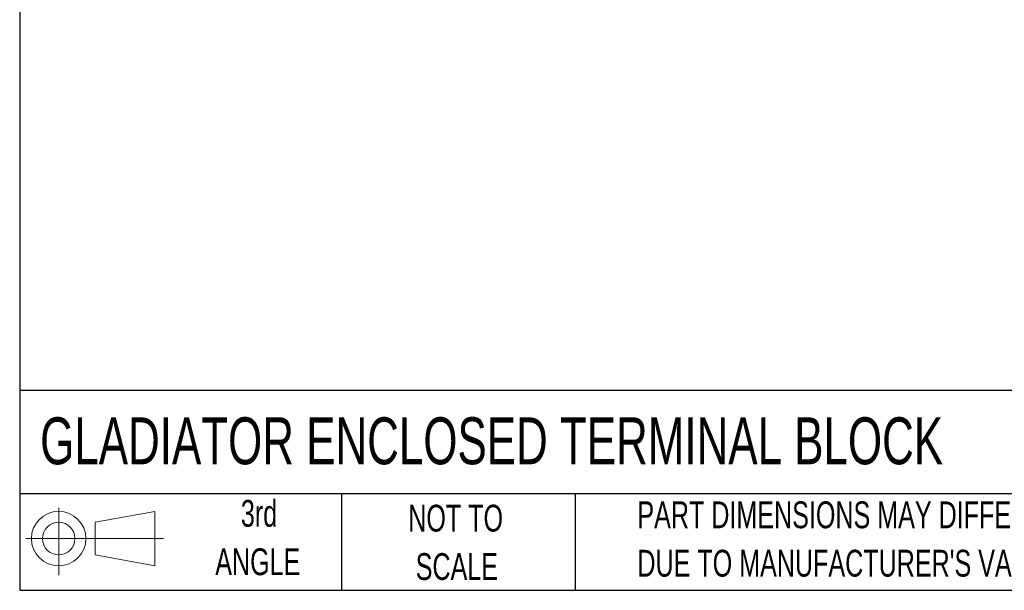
# Model space of a CAD drawing. Header units: millimetres. Extents: x 13 to 546, y 13 to 419.
# Tile 1 of 27: x 13 to 168, y 13 to 103. Entities that reach past the tile are written whole.
import ezdxf

# ---------------------------------------------------------------- set-up
doc = ezdxf.new("R2010")
doc.units = ezdxf.units.MM
doc.header["$LTSCALE"] = 2
doc.layers.add('SLD-DEFPOINTS', color=7, linetype='Continuous')
doc.layers.add('TEXT', color=140, linetype='Continuous', lineweight=25)
doc.styles.add('SLDTEXTSTYLE0', font='TXT', dxfattribs={"width": 0.7})

# ---------------------------------------------------------------- blocks, each defined once
blk = doc.blocks.new('Block11')
at = {"color": 7, "linetype": 'Continuous', "lineweight": 18}
for p, q in [((5.18, 10.62), (5.18, 0)), ((10.96, 8.33), (20.35, 10.06)), ((20.35, 10.06), (20.35, 1.46)), ((10.96, 3.19), (10.96, 8.33)), ((0, 5.76), (21.75, 5.76)), ((10.96, 3.19), (20.35, 1.46))]:
    blk.add_line(p, q, dxfattribs=at)
for radius in [4.3, 2.57]:
    blk.add_circle((5.18, 5.76), radius, dxfattribs=at)
blk = doc.blocks.new('Block12')
at = {"layer": 'SLD-DEFPOINTS'}
blk.add_blockref('Block11', (0, 0), dxfattribs=at)

msp = doc.modelspace()

# ---------------------------------------------------------------- linework, layer by layer
at = {"layer": 'TEXT'}
for p, q in [((12.7, 419.1), (12.7, 12.7)), ((546.1, 44.252), (12.7, 44.252)), ((546.1, 27.94), (12.7, 27.94)), ((63.5, 27.94), (63.5, 12.7)), ((100.423, 27.94), (100.423, 12.7)), ((12.7, 12.7), (546.1, 12.7))]:
    msp.add_line(p, q, dxfattribs=at)

# ---------------------------------------------------------------- block references
at = {"layer": 'SLD-DEFPOINTS'}
msp.add_blockref('Block12', (13.676, 15.108), dxfattribs=at)

# ---------------------------------------------------------------- texts
at = {"layer": 'TEXT', "style": 'SLDTEXTSTYLE0'}
for s, insert, char_height, attachment_point in [('GLADIATOR ENCLOSED TERMINAL BLOCK', (15.931, 40.016), 7.40833, 1), ('3rd', (50.493, 26.972), 4.2333, 2), ('PART DIMENSIONS MAY DIFFER SLIGHTLY', (110.239, 26.741), 4.23333, 1), ('NOT TO', (81.537, 26.214), 4.2333, 2), ('ANGLE', (50.298, 19.328), 4.2333, 2), ("DUE TO MANUFACTURER'S VARIANCES", (110.239, 19.097), 4.23333, 1), ('SCALE', (81.729, 18.569), 4.2333, 2)]:
    msp.add_mtext(s, dxfattribs=dict(at, insert=insert, char_height=char_height, attachment_point=attachment_point))

doc.saveas('drawing.dxf')
